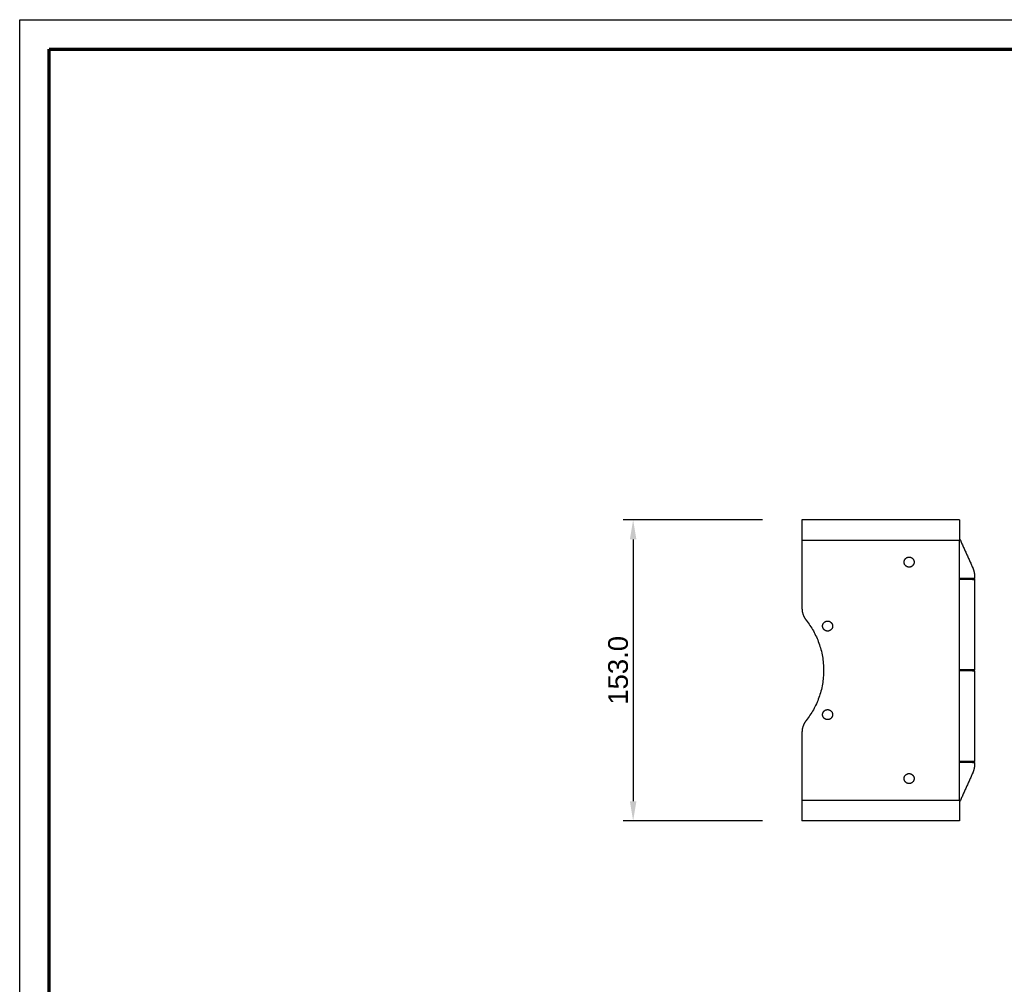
# Model space of a CAD drawing. Header units: millimetres. Extents: x 15867 to 16867, y -4769 to -3769.
# Tile 6 of 13: x 15867 to 16367, y -4259 to -3769. Entities that reach past the tile are written whole.
import ezdxf

# ---------------------------------------------------------------- set-up
doc = ezdxf.new("R2010")
doc.units = ezdxf.units.MM
doc.layers.add('ROXX NEO mini i_Grid', color=7, linetype='Continuous', true_color=0x000000)
doc.styles.add('Arial', font='arial.ttf')
doc.dimstyles.new('Arial', dxfattribs={"dimscale": 10, "dimtxt": 1, "dimasz": 1, "dimexe": 0.5, "dimexo": 2, "dimgap": 0.25, "dimtad": 1, "dimtoh": 1, "dimdec": 1, "dimzin": 1, "dimdsep": 46, "dimtxsty": 'Arial', "dimcen": 0.5, "dimazin": 1, "dimtfac": 1, "dimtdec": 4, "dimtix": 1, "dimtofl": 0, "dimtmove": 1, "dimatfit": 3, "dimfxl": 1, "dimtolj": 1, "dimtzin": 1, "dimarcsym": 0})

# ---------------------------------------------------------------- blocks, each defined once
blk = doc.blocks.new('*D3')
at = {"layer": 'Defpoints', "color": 0}
for p in [(16264.12, -4023.34), (16178.38, -4176.34), (16264.12, -4176.34)]:
    blk.add_point(p, dxfattribs=at)
at = {"layer": 'ROXX NEO mini i_Grid', "color": 0, "lineweight": -2}
for p, q in [((16244.12, -4023.34), (16173.38, -4023.34)), ((16178.38, -4033.34), (16178.38, -4166.34)), ((16244.12, -4176.34), (16173.38, -4176.34))]:
    blk.add_line(p, q, dxfattribs=at)
at = {"layer": 'ROXX NEO mini i_Grid', "color": 0}
for points in [[(16180.04, -4033.34), (16176.71, -4033.34), (16178.38, -4023.34)], [(16176.71, -4166.34), (16180.04, -4166.34), (16178.38, -4176.34)]]:
    blk.add_solid(points, dxfattribs=at)
at = {"layer": 'ROXX NEO mini i_Grid', "color": 0, "insert": (16170.77, -4099.84), "char_height": 10, "attachment_point": 5, "rotation": 90, "style": 'Arial'}
blk.add_mtext('\\A1;153.0', dxfattribs=at)

msp = doc.modelspace()

# ---------------------------------------------------------------- linework, layer by layer
at = {"layer": 'ROXX NEO mini i_Grid'}
for p, q in [((15866.86, -4769.19), (15866.86, -3769.19)), ((15866.86, -3769.19), (16866.86, -3769.19))]:
    msp.add_line(p, q, dxfattribs=at)
at = {"layer": 'ROXX NEO mini i_Grid', "color": 250, "lineweight": 70, "true_color": 0x1a171b}
for p, q in [((15881.86, -4754.19), (15881.86, -3784.19)), ((15881.86, -3784.19), (16851.86, -3784.19))]:
    msp.add_line(p, q, dxfattribs=at)
at = {"layer": 'ROXX NEO mini i_Grid', "color": 18, "true_color": 0x000000}
for points, weights in [([(16264.12, -4023.34), (16264.12, -4023.34), (16264.12, -4033.84)], [1, 0.707106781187, 1]), ([(16264.12, -4023.34), (16264.12, -4023.34), (16264.12, -4033.84)], [1, 0.707106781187, 1]), ([(16344.12, -4023.34), (16344.12, -4023.34), (16344.12, -4033.84)], [1, 0.707106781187, 1]), ([(16344.12, -4023.34), (16344.12, -4023.34), (16344.12, -4033.84)], [1, 0.707106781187, 1]), ([(16350.83, -4047.73), (16351.72, -4049.69), (16351.72, -4051.84)], [1, 0.977665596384, 1]), ([(16350.83, -4047.73), (16351.72, -4049.69), (16351.72, -4051.84)], [1, 0.977665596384, 1]), ([(16264.12, -4068.2), (16264.12, -4071.68), (16266.27, -4074.4)], [1, 0.944540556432, 1]), ([(16264.12, -4068.2), (16264.12, -4071.68), (16266.27, -4074.4)], [1, 0.944540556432, 1]), ([(16266.27, -4074.4), (16286.39, -4099.84), (16266.27, -4125.27)], [1, 0.78431372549, 1]), ([(16266.27, -4074.4), (16286.39, -4099.84), (16266.27, -4125.27)], [1, 0.78431372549, 1]), ([(16266.27, -4125.27), (16264.12, -4128), (16264.12, -4131.48)], [1, 0.944540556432, 1]), ([(16266.27, -4125.27), (16264.12, -4128), (16264.12, -4131.48)], [1, 0.944540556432, 1]), ([(16351.72, -4147.84), (16351.72, -4149.99), (16350.83, -4151.95)], [1, 0.977665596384, 1]), ([(16351.72, -4147.84), (16351.72, -4149.99), (16350.83, -4151.95)], [1, 0.977665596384, 1]), ([(16264.12, -4165.84), (16264.12, -4176.34), (16264.12, -4176.34)], [1, 0.707106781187, 1]), ([(16264.12, -4165.84), (16264.12, -4176.34), (16264.12, -4176.34)], [1, 0.707106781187, 1]), ([(16344.12, -4165.84), (16344.12, -4176.34), (16344.12, -4176.34)], [1, 0.707106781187, 1]), ([(16344.12, -4165.84), (16344.12, -4176.34), (16344.12, -4176.34)], [1, 0.707106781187, 1])]:
    msp.add_rational_spline(points, weights, degree=2, dxfattribs=at)
for points in [[(16344.12, -4023.34), (16304.12, -4023.34), (16264.12, -4023.34)], [(16344.12, -4023.34), (16304.12, -4023.34), (16264.12, -4023.34)], [(16264.12, -4033.84), (16264.12, -4051.02), (16264.12, -4068.2)], [(16264.12, -4033.84), (16264.12, -4051.02), (16264.12, -4068.2)], [(16344.12, -4032.83), (16347.47, -4040.28), (16350.83, -4047.73)], [(16344.12, -4032.83), (16347.47, -4040.28), (16350.83, -4047.73)], [(16351.72, -4051.84), (16351.72, -4052.46), (16351.72, -4053.09)], [(16351.72, -4051.84), (16351.72, -4052.46), (16351.72, -4053.09)], [(16351.72, -4053.59), (16351.72, -4053.34), (16351.72, -4053.09)], [(16351.72, -4053.59), (16351.72, -4053.34), (16351.72, -4053.09)], [(16351.72, -4053.57), (16351.72, -4076.58), (16351.72, -4099.59)], [(16351.72, -4053.57), (16351.72, -4076.58), (16351.72, -4099.59)], [(16351.72, -4100.07), (16351.72, -4099.83), (16351.72, -4099.59)], [(16351.72, -4100.07), (16351.72, -4099.83), (16351.72, -4099.59)], [(16351.72, -4100.12), (16351.72, -4123.1), (16351.72, -4146.09)], [(16351.72, -4100.12), (16351.72, -4123.1), (16351.72, -4146.09)], [(16264.12, -4131.48), (16264.12, -4148.66), (16264.12, -4165.84)], [(16264.12, -4131.48), (16264.12, -4148.66), (16264.12, -4165.84)], [(16351.72, -4146.59), (16351.72, -4146.34), (16351.72, -4146.09)], [(16351.72, -4146.59), (16351.72, -4146.34), (16351.72, -4146.09)], [(16351.72, -4146.61), (16351.72, -4147.22), (16351.72, -4147.84)], [(16351.72, -4146.61), (16351.72, -4147.22), (16351.72, -4147.84)], [(16350.83, -4151.95), (16347.48, -4159.39), (16344.12, -4166.83)], [(16350.83, -4151.95), (16347.48, -4159.39), (16344.12, -4166.83)], [(16344.12, -4176.34), (16304.12, -4176.34), (16264.12, -4176.34)], [(16344.12, -4176.34), (16304.12, -4176.34), (16264.12, -4176.34)]]:
    msp.add_open_spline(points, degree=2, dxfattribs=at)
at = {"layer": 'ROXX NEO mini i_Grid', "color": 18, "lineweight": -3, "true_color": 0x000000}
for points in [[(16344.12, -4033.84), (16304.12, -4033.84), (16264.12, -4033.84)], [(16344.12, -4165.84), (16344.12, -4099.84), (16344.12, -4033.84)], [(16350.66, -4053.09), (16347.4, -4053.09), (16344.14, -4053.09)], [(16350.66, -4053.59), (16347.41, -4053.59), (16344.15, -4053.59)], [(16350.66, -4053.09), (16350.66, -4053.34), (16350.66, -4053.59)], [(16350.66, -4099.59), (16347.4, -4099.59), (16344.14, -4099.59)], [(16350.66, -4099.59), (16350.66, -4099.84), (16350.66, -4100.09)], [(16350.66, -4100.09), (16347.39, -4100.09), (16344.12, -4100.09)], [(16350.66, -4146.09), (16347.39, -4146.09), (16344.12, -4146.09)], [(16350.66, -4146.59), (16347.39, -4146.59), (16344.12, -4146.59)], [(16350.66, -4146.09), (16350.66, -4146.34), (16350.66, -4146.59)], [(16264.12, -4165.84), (16304.12, -4165.84), (16344.12, -4165.84)]]:
    msp.add_open_spline(points, degree=2, dxfattribs=at)
for points in [[(16318.52, -4047.39), (16315.97, -4047.39), (16315.97, -4044.84), (16315.97, -4042.29), (16318.52, -4042.29)], [(16318.52, -4042.29), (16321.07, -4042.29), (16321.07, -4044.84), (16321.07, -4047.39), (16318.52, -4047.39)], [(16318.52, -4157.39), (16315.97, -4157.39), (16315.97, -4154.84), (16315.97, -4152.29), (16318.52, -4152.29)], [(16318.52, -4152.29), (16321.07, -4152.29), (16321.07, -4154.84), (16321.07, -4157.39), (16318.52, -4157.39)]]:
    msp.add_rational_spline(points, [1, 0.707106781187, 1, 0.707106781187, 1], degree=2, knots=[0, 0, 0, 4.005531, 4.005531, 8.011061, 8.011061, 8.011061], dxfattribs=at)
for points in [[(16351.72, -4053.09), (16351.72, -4053.09), (16350.66, -4053.09)], [(16350.66, -4053.59), (16351.72, -4053.59), (16351.72, -4053.59)], [(16351.72, -4099.59), (16351.72, -4099.59), (16350.66, -4099.59)], [(16350.66, -4100.09), (16351.72, -4100.09), (16351.72, -4100.09)], [(16351.72, -4146.09), (16351.72, -4146.09), (16350.66, -4146.09)], [(16350.66, -4146.59), (16351.72, -4146.59), (16351.72, -4146.59)]]:
    msp.add_rational_spline(points, [1, 0.973248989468, 1], degree=2, dxfattribs=at)
at = {"layer": 'ROXX NEO mini i_Grid', "color": 18, "true_color": 0x000000}
for points in [[(16277.12, -4079.89), (16274.57, -4079.89), (16274.57, -4077.34), (16274.57, -4074.79), (16277.12, -4074.79)], [(16277.12, -4079.89), (16274.57, -4079.89), (16274.57, -4077.34), (16274.57, -4074.79), (16277.12, -4074.79)], [(16277.12, -4074.79), (16279.67, -4074.79), (16279.67, -4077.34), (16279.67, -4079.89), (16277.12, -4079.89)], [(16277.12, -4074.79), (16279.67, -4074.79), (16279.67, -4077.34), (16279.67, -4079.89), (16277.12, -4079.89)], [(16277.12, -4124.89), (16274.57, -4124.89), (16274.57, -4122.34), (16274.57, -4119.79), (16277.12, -4119.79)], [(16277.12, -4124.89), (16274.57, -4124.89), (16274.57, -4122.34), (16274.57, -4119.79), (16277.12, -4119.79)], [(16277.12, -4119.79), (16279.67, -4119.79), (16279.67, -4122.34), (16279.67, -4124.89), (16277.12, -4124.89)], [(16277.12, -4119.79), (16279.67, -4119.79), (16279.67, -4122.34), (16279.67, -4124.89), (16277.12, -4124.89)]]:
    msp.add_rational_spline(points, [1, 0.707106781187, 1, 0.707106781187, 1], degree=2, knots=[0, 0, 0, 4.005531, 4.005531, 8.011061, 8.011061, 8.011061], dxfattribs=at)

# ---------------------------------------------------------------- dimensions: what is measured, and where the dimension line sits
at = {"layer": 'ROXX NEO mini i_Grid', "color": 5, "true_color": 0x0000ff}
dim = msp.add_linear_dim(base=(16178.38, -4176.34), p1=(16264.12, -4023.34), p2=(16264.12, -4176.34), angle=90, dimstyle='Arial', override={"dimscale": 10, "dimtxt": 1, "dimasz": 1, "dimexe": 0.5, "dimexo": 2, "dimgap": 0.25, "dimtad": 1, "dimtih": 0, "dimtoh": 0, "dimdec": 1, "dimlfac": 1, "dimzin": 1, "dimtxsty": 'Arial', "dimsah": 0, "dimcen": 0.5, "dimadec": 2, "dimazin": 1, "dimtix": 0, "dimtmove": 0, "dimtzin": 1}, dxfattribs=at)
dim.commit()
dim.dimension.update_dxf_attribs({"geometry": '*D3', "text_midpoint": (16170.77, -4099.84)})

doc.saveas('drawing.dxf')
